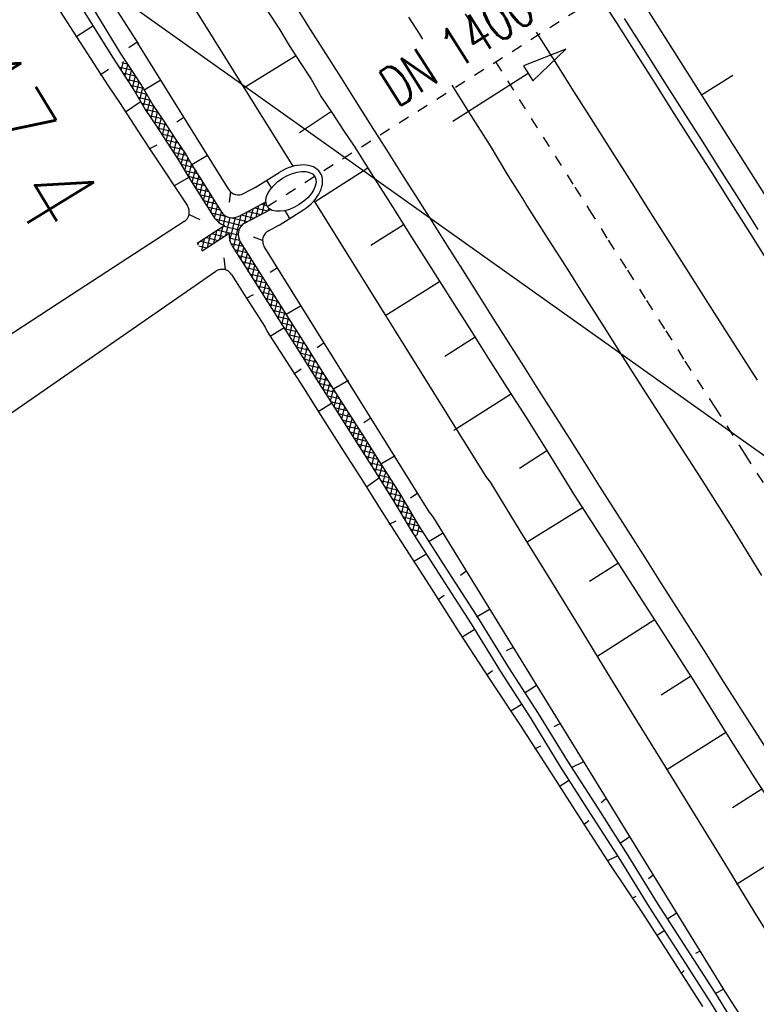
# Model space of a CAD drawing. Extents: x 448150 to 449332, y 437108 to 438384.
# Tile 102 of 172: x 448606 to 448640, y 437590 to 437634. Entities that reach past the tile are written whole.
import ezdxf

# ---------------------------------------------------------------- set-up
doc = ezdxf.new("R2010")
doc.units = 0
doc.header["$LTSCALE"] = 2
doc.header["$MEASUREMENT"] = 0
for name, pattern in [('ACAD_ISO10W100W', [0.5, 0.25, -0.25]), ('AUSGEZOGEN', [0]), ('STRICHLINIEX2', [0.5, 0.25, -0.25])]:
    doc.linetypes.add(name, pattern=pattern)
doc.layers.get('0').update_dxf_attribs({"linetype": 'AUSGEZOGEN'})
for name, color, linetype in [('DB-Bahnachse', 7, 'CONTINUOUS'), ('DB-Bestand', 8, 'CONTINUOUS'), ('DB-Boeschungen', 15, 'CONTINUOUS'), ('DB-Durchlässe', 15, 'CONTINUOUS'), ('DB-Flussumverlegungen', 15, 'CONTINUOUS'), ('DB-Gleisachsen', 7, 'CONTINUOUS'), ('DB-GRABEN', 15, 'AUSGEZOGEN'), ('DB-Kabelanlagen', 15, 'CONTINUOUS'), ('DB-LS-Waende', 15, 'CONTINUOUS'), ('FBRTOP', 250, 'AUSGEZOGEN'), ('SCHLITZRINNE', 200, 'AUSGEZOGEN'), ('STROMLTG', 4, 'AUSGEZOGEN')]:
    doc.layers.add(name, color=color, linetype=linetype)
doc.styles.add('ROMANS', font='romans.shx', dxfattribs={"width": 0.8})

# ---------------------------------------------------------------- blocks, each defined once
blk = doc.blocks.new('*X228')
at = {"color": 0, "linetype": 'ByBlock'}
for p, q in [((-433182, -458320), (-432755, -457893)), ((-433160, -457980), (-432987, -457807)), ((-432774, -458181), (-433149, -457806)), ((-432754, -457882), (-432843, -457794)), ((-433204, -458660), (-432777, -458233)), ((-432812, -458779), (-433188, -458403)), ((-432793, -458480), (-433168, -458105)), ((-433336, -459428), (-432821, -458913)), ((-433226, -459000), (-432799, -458573)), ((-432831, -459078), (-433207, -458702)), ((-433681, -460091), (-432812, -459222)), ((-432505, -460041), (-433263, -459282)), ((-432149, -460078), (-433226, -459001)), ((-441769, -460225), (-441358, -459814)), ((-441441, -460214), (-441029, -459803)), ((-440939, -460198), (-441324, -459813)), ((-441112, -460204), (-440701, -459792)), ((-440631, -460188), (-441016, -459803)), ((-440783, -460193), (-440372, -459782)), ((-440318, -460183), (-440708, -459793)), ((-440454, -460182), (-440061, -459789)), ((-439992, -460190), (-440400, -459783)), ((-440141, -460187), (-439750, -459796)), ((-439666, -460198), (-440075, -459789)), ((-439829, -460194), (-439436, -459801)), ((-439350, -460196), (-439749, -459796)), ((-439518, -460201), (-439108, -459790)), ((-439042, -460186), (-439427, -459801)), ((-439190, -460191), (-438779, -459780)), ((-438733, -460176), (-439119, -459791)), ((-438861, -460180), (-438449, -459768)), ((-438425, -460166), (-438811, -459781)), ((-438532, -460170), (-438118, -459755)), ((-438117, -460156), (-438503, -459770)), ((-438203, -460159), (-437787, -459742)), ((-437809, -460146), (-438196, -459758)), ((-437501, -460136), (-437890, -459746)), ((-437874, -460148), (-437457, -459731)), ((-437193, -460126), (-437583, -459735)), ((-437545, -460137), (-437129, -459721)), ((-436884, -460116), (-437275, -459725)), ((-437217, -460127), (-436800, -459711)), ((-436564, -460118), (-436967, -459715)), ((-436888, -460116), (-436489, -459718)), ((-436238, -460126), (-436650, -459714)), ((-436572, -460118), (-436173, -459720)), ((-435913, -460133), (-436324, -459722)), ((-436260, -460125), (-435851, -459716)), ((-435598, -460129), (-436010, -459718)), ((-435949, -460132), (-435529, -459712)), ((-435285, -460125), (-435695, -459714)), ((-435628, -460130), (-435206, -459708)), ((-434971, -460120), (-435381, -459710)), ((-435305, -460125), (-434884, -459703)), ((-434658, -460115), (-435067, -459706)), ((-434982, -460120), (-434562, -459699)), ((-434344, -460111), (-434753, -459702)), ((-434659, -460115), (-434239, -459695)), ((-434031, -460106), (-434439, -459698)), ((-434336, -460110), (-433917, -459691)), ((-433722, -460097), (-434125, -459694)), ((-434013, -460106), (-433493, -459585)), ((-433466, -460034), (-433811, -459689)), ((-433259, -459923), (-433558, -459624)), ((-432792, -460072), (-433379, -459484)), ((-433196, -459924), (-432707, -459435)), ((-433188, -460235), (-432538, -459585)), ((-432631, -459996), (-432300, -459665)), ((-432384, -460067), (-431982, -459666)), ((-431836, -460073), (-432240, -459669)), ((-432075, -460077), (-431660, -459661)), ((-431522, -460069), (-431926, -459665)), ((-431752, -460072), (-431338, -459657)), ((-431209, -460064), (-431612, -459661)), ((-431429, -460067), (-431015, -459653)), ((-430895, -460059), (-431298, -459657)), ((-431106, -460062), (-430693, -459649)), ((-430582, -460055), (-430984, -459653)), ((-430783, -460058), (-430370, -459645)), ((-430268, -460050), (-430670, -459649)), ((-430460, -460053), (-430048, -459641)), ((-429955, -460045), (-430355, -459645)), ((-430137, -460048), (-429726, -459636)), ((-429641, -460041), (-430041, -459640)), ((-429814, -460043), (-429403, -459632)), ((-429328, -460036), (-429727, -459636)), ((-429491, -460038), (-429081, -459628)), ((-429014, -460031), (-429413, -459632)), ((-429168, -460034), (-428759, -459624)), ((-428701, -460027), (-429099, -459628)), ((-428845, -460029), (-428436, -459620)), ((-428387, -460022), (-428785, -459624)), ((-428522, -460024), (-428113, -459615)), ((-428074, -460016), (-428471, -459620)), ((-428199, -460019), (-427790, -459610)), ((-427762, -460011), (-428157, -459615)), ((-427875, -460013), (-427467, -459605)), ((-427450, -460005), (-427844, -459611)), ((-427550, -460007), (-427144, -459600)), ((-427137, -459999), (-427530, -459606)), ((-427226, -460001), (-426821, -459595)), ((-426825, -459993), (-427217, -459601)), ((-426511, -459989), (-426903, -459596)), ((-426902, -459995), (-426497, -459590)), ((-426198, -459984), (-426590, -459591)), ((-426579, -459990), (-426174, -459585)), ((-425884, -459979), (-426277, -459587)), ((-426256, -459985), (-425851, -459580)), ((-425571, -459974), (-425963, -459582)), ((-425933, -459980), (-425528, -459575)), ((-425258, -459969), (-425650, -459577)), ((-425609, -459975), (-425205, -459570)), ((-424944, -459965), (-425336, -459572)), ((-425286, -459970), (-424881, -459564)), ((-424631, -459960), (-425023, -459567)), ((-424963, -459965), (-424557, -459559)), ((-424317, -459955), (-424711, -459561)), ((-424640, -459960), (-424233, -459553)), ((-424004, -459950), (-424399, -459556)), ((-424317, -459955), (-423909, -459547)), ((-423691, -459945), (-424086, -459550)), ((-423994, -459950), (-423584, -459541)), ((-423377, -459941), (-423774, -459544)), ((-423671, -459945), (-423261, -459536)), ((-423064, -459936), (-423461, -459539)), ((-423347, -459940), (-422938, -459531)), ((-422750, -459931), (-423147, -459534)), ((-423024, -459935), (-422615, -459526)), ((-422437, -459926), (-422834, -459529)), ((-422701, -459930), (-422292, -459521)), ((-422124, -459921), (-422520, -459525)), ((-422378, -459925), (-421969, -459516)), ((-421810, -459917), (-422207, -459520)), ((-422055, -459920), (-421646, -459511)), ((-421497, -459912), (-421894, -459515)), ((-421732, -459915), (-421351, -459534)), ((-421183, -459907), (-421580, -459510)), ((-421409, -459911), (-421179, -459681)), ((-421351, -459534), (-421323, -459506)), ((-420870, -459902), (-421267, -459505)), ((-421179, -459681), (-420999, -459501)), ((-421007, -459827), (-420676, -459496)), ((-420556, -459898), (-420953, -459501)), ((-420762, -459901), (-420353, -459491)), ((-420243, -459893), (-420640, -459496)), ((-420439, -459896), (-420030, -459487)), ((-419930, -459888), (-420327, -459491)), ((-420116, -459891), (-419707, -459482)), ((-419616, -459883), (-420013, -459486)), ((-419793, -459886), (-419384, -459477)), ((-419303, -459878), (-419700, -459481)), ((-419470, -459881), (-419061, -459472)), ((-418989, -459874), (-419386, -459477)), ((-419147, -459876), (-418739, -459468)), ((-418673, -459872), (-419073, -459472)), ((-418824, -459871), (-418426, -459473)), ((-418350, -459877), (-418759, -459468)), ((-418509, -459874), (-418113, -459478)), ((-418026, -459882), (-418435, -459473)), ((-418195, -459879), (-417799, -459483)), ((-417703, -459887), (-418112, -459478)), ((-417882, -459884), (-417486, -459488)), ((-417380, -459892), (-417789, -459483)), ((-417569, -459889), (-417172, -459493)), ((-417061, -459893), (-417465, -459488)), ((-417256, -459894), (-416859, -459498)), ((-416859, -459776), (-417144, -459492)), ((-416934, -459890), (-416859, -459816)), ((-441856, -459993), (-441687, -459825)), ((-441555, -460218), (-441856, -459917)), ((-441247, -460208), (-441632, -459823)), ((-432784, -460398), (-433194, -459988)), ((-433180, -460545), (-432790, -460155)), ((-421085, -459906), (-421007, -459827)), ((-432775, -460725), (-433186, -460314)), ((-432767, -461051), (-433178, -460641)), ((-433172, -460855), (-432782, -460465)), ((-432791, -461346), (-433169, -460967)), ((-433164, -461166), (-432774, -460775)), ((-433032, -461352), (-432766, -461086)), ((-433101, -461354), (-433161, -461294))]:
    blk.add_line(p, q, dxfattribs=at)

msp = doc.modelspace()

# ---------------------------------------------------------------- hatches: boundary and pattern name
at = {"layer": 'SCHLITZRINNE'}
h = msp.add_hatch(dxfattribs=at)
h.set_pattern_fill('_USER', color=256, scale=1.5, angle=45, style=0, pattern_type=0)
h.set_pattern_definition([(0.19809, (448696.2442, 437758.0261), (-0.005186, 1.499991), [])])
edge = h.paths.add_edge_path()
edge.add_arc((450103.943, 439168.643), 1992.851, 225.253931, 225.326505)
edge.add_arc((450104.379, 439169.084), 1993.471, 225.326505, 225.685513)
edge.add_arc((450114.112, 439179.052), 2007.404, 225.685514, 226.043274)
edge.add_arc((450116.374, 439181.397), 2010.661, 226.043274, 226.400342)
edge.add_arc((450108.345, 439172.967), 1999.019, 226.400342, 226.758448)
edge.add_arc((450107.359, 439171.918), 1997.58, 226.758448, 227.116898)
edge.add_arc((450114.22, 439179.306), 2007.663, 227.116898, 227.474446)
edge.add_arc((450112.044, 439176.933), 2004.443, 227.474446, 227.83238)
edge.add_arc((450107.824, 439172.273), 1998.156, 227.83238, 228.190877)
edge.add_arc((450107.663, 439172.094), 1997.915, 228.190877, 228.549748)
edge.add_arc((450107.034, 439171.381), 1996.965, 228.549748, 228.908704)
edge.add_arc((450111.572, 439176.585), 2003.869, 228.908704, 229.265964)
edge.add_arc((450119.093, 439185.318), 2015.394, 229.265964, 229.6222)
edge.add_arc((450115.134, 439180.663), 2009.284, 229.6222, 229.979919)
edge.add_arc((450101.808, 439164.793), 1988.56, 229.979919, 230.339497)
edge.add_arc((450135.905, 439205.921), 2041.985, 230.339497, 230.699144)
edge.add_arc((450015.788, 439059.171), 1852.343, 230.699144, 231.076753)
edge.add_arc((450440.038, 439584.513), 2527.6, 231.076753, 231.41321)
edge.add_arc((449605.176, 438538.206), 1189.037, 231.413211, 231.903765)
edge.add_arc((451876.599, 441435.451), 4870.53, 231.903765, 232.054115)
edge.add_arc((449764.385, 438726.671), 1435.572, 232.054115, 232.331051)
edge.add_arc((663048.573, 714993.472), 350453.466, 232.33105148, 232.33182369)
edge.add_arc((452105.708, 441751.773), 5260.885, 232.331837, 232.33814)
edge.add_arc((1083717.784, 1260087.558), 1038995.508, 232.338139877, 232.338829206)
edge.add_arc((362297.748, 325361.769), 141749.668, 52.33595822, 52.34101086, ccw=False)
edge.add_arc((130991.073, 25697.409), 520301.522, 52.33458173, 52.33595822, ccw=False)
edge.add_arc((597397.743, 629905.021), 242982.187, 232.33379622, 232.33674373)
edge.add_arc((1091510.304, 1270060.009), 1051651.236, 232.336743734, 232.337424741)
edge.add_arc((63904.407, -61307.138), 630166.935, 52.33651599, 52.337652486, ccw=False)
edge.add_line((448950.678, 437541.271), (448965.933, 437529.496))
edge.add_arc((450103.943, 439168.643), 1993.351, 225.253931, 225.326505)
edge.add_arc((450104.379, 439169.084), 1993.971, 225.326505, 225.633952)
h = msp.add_hatch(dxfattribs=at)
h.set_pattern_fill('_USER', color=256, scale=1.5, angle=45, style=0, pattern_type=0)
h.set_pattern_definition([(1.0848, (448717.7677, 437736.8698), (-0.0283982, 1.4997312), [])])
edge = h.paths.add_edge_path()
edge.add_arc((450104.379, 439169.084), 1993.971, 225.677136, 225.685513)
edge.add_arc((450114.112, 439179.052), 2007.904, 225.685514, 226.043274)
edge.add_arc((450116.374, 439181.397), 2011.161, 226.043274, 226.348764)
edge.add_arc((450103.943, 439168.643), 1992.851, 225.253931, 225.326505)
edge.add_arc((450104.379, 439169.084), 1993.471, 225.326505, 225.685513)
edge.add_arc((450114.112, 439179.052), 2007.404, 225.685514, 226.043274)
edge.add_arc((450116.374, 439181.397), 2010.661, 226.043274, 226.400342)
edge.add_arc((450108.345, 439172.967), 1999.019, 226.400342, 226.758448)
edge.add_arc((450107.359, 439171.918), 1997.58, 226.758448, 227.116898)
edge.add_arc((450114.22, 439179.306), 2007.663, 227.116898, 227.474446)
edge.add_arc((450112.044, 439176.933), 2004.443, 227.474446, 227.83238)
edge.add_arc((450107.824, 439172.273), 1998.156, 227.83238, 228.190877)
edge.add_arc((450107.663, 439172.094), 1997.915, 228.190877, 228.549748)
edge.add_arc((450107.034, 439171.381), 1996.965, 228.549748, 228.908704)
edge.add_arc((450111.572, 439176.585), 2003.869, 228.908704, 229.265964)
edge.add_arc((450119.093, 439185.318), 2015.394, 229.265964, 229.6222)
edge.add_arc((450115.134, 439180.663), 2009.284, 229.6222, 229.979919)
edge.add_arc((450101.808, 439164.793), 1988.56, 229.979919, 230.339497)
edge.add_arc((450135.905, 439205.921), 2041.985, 230.339497, 230.699144)
edge.add_arc((450015.788, 439059.171), 1852.343, 230.699144, 231.076753)
edge.add_arc((450440.038, 439584.513), 2527.6, 231.076753, 231.41321)
edge.add_arc((449605.176, 438538.206), 1189.037, 231.413211, 231.903765)
edge.add_arc((451876.599, 441435.451), 4870.53, 231.903765, 232.054115)
edge.add_arc((449764.385, 438726.671), 1435.572, 232.054115, 232.331051)
edge.add_arc((663048.573, 714993.472), 350453.466, 232.33105148, 232.33182369)
edge.add_arc((452105.708, 441751.773), 5260.885, 232.331837, 232.33814)
edge.add_arc((1083717.784, 1260087.558), 1038995.508, 232.338139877, 232.338829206)
edge.add_arc((362297.748, 325361.769), 141749.668, 52.33595822, 52.34101086, ccw=False)
edge.add_arc((130991.073, 25697.409), 520301.522, 52.33458173, 52.33595822, ccw=False)
edge.add_arc((597397.743, 629905.021), 242982.187, 232.33379622, 232.33674373)
edge.add_arc((1091510.304, 1270060.009), 1051651.236, 232.336743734, 232.337424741)
edge.add_arc((63904.407, -61307.138), 630166.935, 52.33651599, 52.337652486, ccw=False)
edge.add_line((448950.678, 437541.271), (448965.933, 437529.496))
h = msp.add_hatch(dxfattribs=at)
h.set_pattern_fill('_USER', color=256, scale=1.5, angle=45, style=0, pattern_type=0)
h.set_pattern_definition([(1.92282, (448737.9663, 437717.5835), (-0.05033, 1.4991554), [])])
edge = h.paths.add_edge_path()
edge.add_arc((450116.374, 439181.397), 2011.161, 226.391578, 226.400342)
edge.add_arc((450108.345, 439172.967), 1999.519, 226.400342, 226.758448)
edge.add_arc((450107.359, 439171.918), 1998.08, 226.758448, 227.116898)
edge.add_arc((450114.22, 439179.306), 2008.163, 227.116898, 227.474446)
edge.add_arc((450112.044, 439176.933), 2004.943, 227.474446, 227.83238)
edge.add_arc((450107.824, 439172.273), 1998.656, 227.83238, 228.068653)
edge.add_arc((450103.943, 439168.643), 1992.851, 225.253931, 225.326505)
edge.add_arc((450104.379, 439169.084), 1993.471, 225.326505, 225.685513)
edge.add_arc((450114.112, 439179.052), 2007.404, 225.685514, 226.043274)
edge.add_arc((450116.374, 439181.397), 2010.661, 226.043274, 226.400342)
edge.add_arc((450108.345, 439172.967), 1999.019, 226.400342, 226.758448)
edge.add_arc((450107.359, 439171.918), 1997.58, 226.758448, 227.116898)
edge.add_arc((450114.22, 439179.306), 2007.663, 227.116898, 227.474446)
edge.add_arc((450112.044, 439176.933), 2004.443, 227.474446, 227.83238)
edge.add_arc((450107.824, 439172.273), 1998.156, 227.83238, 228.190877)
edge.add_arc((450107.663, 439172.094), 1997.915, 228.190877, 228.549748)
edge.add_arc((450107.034, 439171.381), 1996.965, 228.549748, 228.908704)
edge.add_arc((450111.572, 439176.585), 2003.869, 228.908704, 229.265964)
edge.add_arc((450119.093, 439185.318), 2015.394, 229.265964, 229.6222)
edge.add_arc((450115.134, 439180.663), 2009.284, 229.6222, 229.979919)
edge.add_arc((450101.808, 439164.793), 1988.56, 229.979919, 230.339497)
edge.add_arc((450135.905, 439205.921), 2041.985, 230.339497, 230.699144)
edge.add_arc((450015.788, 439059.171), 1852.343, 230.699144, 231.076753)
edge.add_arc((450440.038, 439584.513), 2527.6, 231.076753, 231.41321)
edge.add_arc((449605.176, 438538.206), 1189.037, 231.413211, 231.903765)
edge.add_arc((451876.599, 441435.451), 4870.53, 231.903765, 232.054115)
edge.add_arc((449764.385, 438726.671), 1435.572, 232.054115, 232.331051)
edge.add_arc((663048.573, 714993.472), 350453.466, 232.33105148, 232.33182369)
edge.add_arc((452105.708, 441751.773), 5260.885, 232.331837, 232.33814)
edge.add_arc((1083717.784, 1260087.558), 1038995.508, 232.338139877, 232.338829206)
edge.add_arc((362297.748, 325361.769), 141749.668, 52.33595822, 52.34101086, ccw=False)
edge.add_arc((130991.073, 25697.409), 520301.522, 52.33458173, 52.33595822, ccw=False)
edge.add_arc((597397.743, 629905.021), 242982.187, 232.33379622, 232.33674373)
edge.add_arc((1091510.304, 1270060.009), 1051651.236, 232.336743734, 232.337424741)
edge.add_arc((63904.407, -61307.138), 630166.935, 52.33651599, 52.337652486, ccw=False)
edge.add_line((448950.678, 437541.271), (448965.933, 437529.496))
h = msp.add_hatch(dxfattribs=at)
h.set_pattern_fill('_USER', color=256, scale=1.5, angle=45, style=0, pattern_type=0)
h.set_pattern_definition([(5.43336, (448830.8072, 437635.437), (-0.142032, 1.4932605), [])])
edge = h.paths.add_edge_path()
edge.add_arc((450115.134, 439180.663), 2009.784, 229.703318, 229.979919)
edge.add_arc((450101.808, 439164.793), 1989.06, 229.979919, 230.339497)
edge.add_arc((450135.905, 439205.921), 2042.485, 230.339497, 230.699144)
edge.add_arc((450015.788, 439059.171), 1852.843, 230.699144, 231.076753)
edge.add_arc((450440.038, 439584.513), 2528.1, 231.076753, 231.211068)
edge.add_arc((450103.943, 439168.643), 1992.851, 225.253931, 225.326505)
edge.add_arc((450104.379, 439169.084), 1993.471, 225.326505, 225.685513)
edge.add_arc((450114.112, 439179.052), 2007.404, 225.685514, 226.043274)
edge.add_arc((450116.374, 439181.397), 2010.661, 226.043274, 226.400342)
edge.add_arc((450108.345, 439172.967), 1999.019, 226.400342, 226.758448)
edge.add_arc((450107.359, 439171.918), 1997.58, 226.758448, 227.116898)
edge.add_arc((450114.22, 439179.306), 2007.663, 227.116898, 227.474446)
edge.add_arc((450112.044, 439176.933), 2004.443, 227.474446, 227.83238)
edge.add_arc((450107.824, 439172.273), 1998.156, 227.83238, 228.190877)
edge.add_arc((450107.663, 439172.094), 1997.915, 228.190877, 228.549748)
edge.add_arc((450107.034, 439171.381), 1996.965, 228.549748, 228.908704)
edge.add_arc((450111.572, 439176.585), 2003.869, 228.908704, 229.265964)
edge.add_arc((450119.093, 439185.318), 2015.394, 229.265964, 229.6222)
edge.add_arc((450115.134, 439180.663), 2009.284, 229.6222, 229.979919)
edge.add_arc((450101.808, 439164.793), 1988.56, 229.979919, 230.339497)
edge.add_arc((450135.905, 439205.921), 2041.985, 230.339497, 230.699144)
edge.add_arc((450015.788, 439059.171), 1852.343, 230.699144, 231.076753)
edge.add_arc((450440.038, 439584.513), 2527.6, 231.076753, 231.41321)
edge.add_arc((449605.176, 438538.206), 1189.037, 231.413211, 231.903765)
edge.add_arc((451876.599, 441435.451), 4870.53, 231.903765, 232.054115)
edge.add_arc((449764.385, 438726.671), 1435.572, 232.054115, 232.331051)
edge.add_arc((663048.573, 714993.472), 350453.466, 232.33105148, 232.33182369)
edge.add_arc((452105.708, 441751.773), 5260.885, 232.331837, 232.33814)
edge.add_arc((1083717.784, 1260087.558), 1038995.508, 232.338139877, 232.338829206)
edge.add_arc((362297.748, 325361.769), 141749.668, 52.33595822, 52.34101086, ccw=False)
edge.add_arc((130991.073, 25697.409), 520301.522, 52.33458173, 52.33595822, ccw=False)
edge.add_arc((597397.743, 629905.021), 242982.187, 232.33379622, 232.33674373)
edge.add_arc((1091510.304, 1270060.009), 1051651.236, 232.336743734, 232.337424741)
edge.add_arc((63904.407, -61307.138), 630166.935, 52.33651599, 52.337652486, ccw=False)
edge.add_line((448950.678, 437541.271), (448965.933, 437529.496))

# ---------------------------------------------------------------- linework, layer by layer
at = {"layer": 'DB-Bahnachse', "linetype": 'ACAD_ISO10W100W'}
for p, q in [((448624.873, 437637.098), (448626.737, 437634.151)), ((448627.837, 437632.413), (448631.394, 437626.794)), ((448631.394, 437626.794), (448632.036, 437625.78)), ((448632.036, 437625.78), (448632.896, 437624.422)), ((448632.896, 437624.422), (448633.756, 437623.065)), ((448633.756, 437623.065), (448634.617, 437621.707)), ((448634.617, 437621.707), (448635.477, 437620.35)), ((448635.477, 437620.35), (448636.337, 437618.992)), ((448636.337, 437618.992), (448637.672, 437616.923)), ((448637.672, 437616.923), (448639.029, 437614.809)), ((448639.029, 437614.809), (448640.387, 437612.695))]:
    msp.add_line(p, q, dxfattribs=at)
at = {"layer": 'DB-Bestand', "linetype": 'Continuous'}
for p, q in [((448613.872, 437625.256), (448608.166, 437621.552)), ((448604.678, 437615.681), (448615.293, 437623.018)), ((448608.166, 437621.552), (448599.947, 437616.14))]:
    msp.add_line(p, q, dxfattribs=at)
at = {"layer": 'DB-Boeschungen', "linetype": 'Continuous'}
for p, q in [((448618.757, 437627.73), (448614.354, 437634.809)), ((448634.518, 437634.955), (448641.372, 437624.137)), ((448617.624, 437634.68), (448618.122, 437633.924)), ((448618.122, 437633.924), (448618.575, 437633.145)), ((448618.575, 437633.145), (448619.073, 437632.388)), ((448618.869, 437632.677), (448616.565, 437631.255)), ((448619.073, 437632.388), (448619.57, 437631.632)), ((448637.083, 437630.932), (448638.485, 437631.814)), ((448619.57, 437631.632), (448620.023, 437630.853)), ((448620.023, 437630.853), (448620.521, 437630.096)), ((448620.476, 437630.185), (448619.052, 437629.235)), ((448620.521, 437630.096), (448621.019, 437629.339)), ((448621.019, 437629.339), (448621.494, 437628.628)), ((448621.494, 437628.628), (448622.354, 437627.27)), ((448622.105, 437627.648), (448619.747, 437626.139)), ((448622.354, 437627.27), (448623.214, 437625.912)), ((448627.457, 437613.743), (448619.709, 437626.2)), ((448623.214, 437625.912), (448624.074, 437624.555)), ((448623.69, 437625.089), (448622.243, 437624.183)), ((448624.074, 437624.555), (448624.934, 437623.197)), ((448624.934, 437623.197), (448625.794, 437621.84)), ((448625.319, 437622.552), (448622.92, 437621.037)), ((448625.794, 437621.84), (448626.654, 437620.482)), ((448626.654, 437620.482), (448627.514, 437619.125)), ((448626.926, 437620.06), (448625.568, 437619.2)), ((448627.514, 437619.125), (448628.351, 437617.812)), ((448628.351, 437617.812), (448629.211, 437616.454)), ((448628.51, 437617.5), (448625.973, 437615.871)), ((448629.211, 437616.454), (448630.071, 437615.097)), ((448630.14, 437614.963), (448628.916, 437614.171)), ((448630.071, 437615.097), (448631.385, 437612.96)), ((448627.457, 437613.743), (448627.624, 437613.513)), ((448627.624, 437613.513), (448628.937, 437611.376)), ((448631.385, 437612.96), (448632.742, 437610.846)), ((448631.769, 437612.426), (448629.254, 437610.864)), ((448628.937, 437611.376), (448630.227, 437609.284)), ((448632.742, 437610.846), (448634.1, 437608.732)), ((448633.331, 437609.911), (448632.062, 437609.097)), ((448630.227, 437609.284), (448631.541, 437607.147)), ((448634.1, 437608.732), (448635.435, 437606.663)), ((448634.96, 437607.375), (448632.379, 437605.723)), ((448631.541, 437607.147), (448632.854, 437605.011)), ((448635.435, 437606.663), (448636.793, 437604.549)), ((448632.854, 437605.011), (448634.167, 437602.874)), ((448636.589, 437604.838), (448635.276, 437604)), ((448636.793, 437604.549), (448638.106, 437602.412)), ((448634.167, 437602.874), (448635.48, 437600.737)), ((448638.196, 437602.346), (448635.525, 437600.648)), ((448638.106, 437602.412), (448639.464, 437600.298)), ((448635.48, 437600.737), (448636.793, 437598.601)), ((448639.464, 437600.298), (448640.821, 437598.184)), ((448639.781, 437599.786), (448638.468, 437598.949)), ((448636.793, 437598.601), (448638.106, 437596.464)), ((448641.41, 437597.249), (448638.65, 437595.506)), ((448638.106, 437596.464), (448639.419, 437594.327)), ((448639.419, 437594.327), (448640.71, 437592.235))]:
    msp.add_line(p, q, dxfattribs=at)
at = {"layer": 'DB-Durchlässe', "linetype": 'STRICHLINIEX2'}
msp.add_line((448617.596, 437625.932), (448638.298, 437639.033), dxfattribs=at)
at = {"layer": 'DB-Durchlässe', "linetype": 'Continuous'}
for p, q in [((448630.992, 437632.978), (448629.09, 437632.242)), ((448629.52, 437631.567), (448630.992, 437632.978)), ((448629.09, 437632.242), (448629.52, 437631.567)), ((448625.931, 437629.756), (448629.305, 437631.904))]:
    msp.add_line(p, q, dxfattribs=at)
msp.add_ellipse((448618.661, 437626.605), major_axis=(1.065, 0.674), ratio=0.555556, dxfattribs=at)
at = {"layer": 'DB-Flussumverlegungen', "linetype": 'Continuous'}
for major_axis, start_param, end_param in [((170.837, 170.837), 2.553062, 3.295083), ((173.595, 173.595), 2.551016, 3.294584), ((179.959, 179.959), 2.888732, 3.293758)]:
    msp.add_ellipse((448848.124, 437803.909), major_axis=major_axis, ratio=1, start_param=start_param, end_param=end_param, dxfattribs=at)
at = {"layer": 'DB-Gleisachsen', "linetype": 'Continuous'}
for p, q in [((448623.932, 437634.415), (448624.43, 437633.659)), ((448624.43, 437633.659), (448624.559, 437633.437)), ((448629.662, 437633.743), (448630.499, 437632.43)), ((448630.499, 437632.43), (448631.359, 437631.073)), ((448625.878, 437631.366), (448626.738, 437630.009)), ((448631.359, 437631.073), (448632.219, 437629.715)), ((448626.738, 437630.009), (448627.598, 437628.651)), ((448632.219, 437629.715), (448633.079, 437628.358)), ((448627.598, 437628.651), (448628.391, 437627.316)), ((448633.079, 437628.358), (448633.939, 437627)), ((448628.391, 437627.316), (448629.121, 437626.164)), ((448633.939, 437627), (448634.799, 437625.643)), ((448629.121, 437626.164), (448629.251, 437625.958)), ((448629.251, 437625.958), (448630.111, 437624.601)), ((448634.799, 437625.643), (448635.659, 437624.285)), ((448630.111, 437624.601), (448630.971, 437623.243)), ((448635.659, 437624.285), (448636.496, 437622.972)), ((448630.971, 437623.243), (448631.831, 437621.886)), ((448636.496, 437622.972), (448637.356, 437621.615)), ((448631.831, 437621.886), (448632.691, 437620.528)), ((448637.356, 437621.615), (448638.216, 437620.257)), ((448632.691, 437620.528), (448633.551, 437619.171)), ((448638.216, 437620.257), (448639.574, 437618.143)), ((448633.551, 437619.171), (448634.411, 437617.813)), ((448634.411, 437617.813), (448635.746, 437615.744)), ((448635.746, 437615.744), (448637.104, 437613.63)), ((448637.104, 437613.63), (448638.462, 437611.516)), ((448638.462, 437611.516), (448639.775, 437609.379))]:
    msp.add_line(p, q, dxfattribs=at)
at = {"layer": 'DB-GRABEN', "linetype": 'Continuous'}
for p, q in [((448607.251, 437636.327), (448608.608, 437634.213)), ((448610.459, 437635.325), (448611.817, 437633.211)), ((448609.721, 437634.892), (448611.035, 437632.755)), ((448609.388, 437634.666), (448610.678, 437632.574)), ((448608.608, 437634.213), (448609.966, 437632.099)), ((448609.773, 437634.02), (448609.016, 437633.523)), ((448611.768, 437633.298), (448611.39, 437633.049)), ((448615.875, 437626.684), (448611.79, 437633.253)), ((448610.678, 437632.574), (448611.176, 437631.817)), ((448611.035, 437632.755), (448611.532, 437631.999)), ((448609.966, 437632.099), (448610.464, 437631.342)), ((448610.102, 437631.831), (448610.481, 437632.08)), ((448611.176, 437631.817), (448611.674, 437631.061)), ((448611.532, 437631.999), (448612.03, 437631.242)), ((448610.464, 437631.342), (448610.962, 437630.586)), ((448612.03, 437631.242), (448612.483, 437630.463)), ((448612.825, 437631.589), (448612.074, 437631.152)), ((448611.674, 437631.061), (448612.127, 437630.281)), ((448610.962, 437630.586), (448611.459, 437629.829)), ((448611.945, 437630.638), (448611.233, 437630.163)), ((448612.483, 437630.463), (448612.981, 437629.707)), ((448612.127, 437630.281), (448612.624, 437629.525)), ((448613.862, 437629.923), (448613.538, 437629.71)), ((448611.459, 437629.829), (448611.957, 437629.073)), ((448612.624, 437629.525), (448613.122, 437628.768)), ((448612.981, 437629.707), (448613.456, 437628.995)), ((448611.957, 437629.073), (448612.455, 437628.316)), ((448613.456, 437628.995), (448613.953, 437628.238)), ((448612.297, 437628.516), (448612.653, 437628.698)), ((448613.122, 437628.768), (448613.62, 437628.012)), ((448612.455, 437628.316), (448612.952, 437627.56)), ((448613.953, 437628.238), (448614.208, 437627.801)), ((448614.923, 437628.217), (448614.208, 437627.801)), ((448613.62, 437628.012), (448614.073, 437627.233)), ((448614.208, 437627.801), (448615.533, 437625.699)), ((448612.952, 437627.56), (448613.427, 437626.848)), ((448614.073, 437627.233), (448613.427, 437626.848)), ((448614.073, 437627.233), (448615.184, 437625.477)), ((448617.061, 437626.777), (448618.126, 437627.45)), ((448613.427, 437626.848), (448614.018, 437625.95)), ((448616.533, 437626.506), (448617.161, 437626.837)), ((448617.559, 437627.092), (448617.782, 437626.754)), ((448615.956, 437626.586), (448615.888, 437626.119)), ((448616.361, 437625.511), (448617.533, 437626.129)), ((448614.088, 437625.567), (448614.57, 437625.349)), ((448616.573, 437625.172), (448617.747, 437625.791)), ((448618.131, 437625.087), (448619.195, 437625.76)), ((448618.385, 437625.74), (448618.598, 437625.382)), ((448615.701, 437625.067), (448614.459, 437624.262)), ((448617.655, 437624.838), (448618.12, 437625.083)), ((448615.886, 437624.71), (448614.677, 437623.927)), ((448616.386, 437624.345), (448618.435, 437621.094)), ((448617.388, 437624.405), (448616.979, 437624.55)), ((448624.893, 437612.186), (448617.463, 437624.131)), ((448616.04, 437624.125), (448618.101, 437620.868)), ((448615.722, 437623.085), (448615.659, 437623.63)), ((448616, 437622.874), (448616.64, 437621.863)), ((448618.057, 437623.178), (448617.733, 437622.965)), ((448616.663, 437621.819), (448616.975, 437621.977)), ((448616.64, 437621.863), (448617.5, 437620.506)), ((448618.435, 437621.094), (448619.295, 437619.737)), ((448619.117, 437621.473), (448618.444, 437621.081)), ((448618.101, 437620.868), (448618.939, 437619.555)), ((448617.5, 437620.506), (448617.569, 437620.372)), ((448617.564, 437620.369), (448619.22, 437617.791)), ((448618.35, 437620.49), (448617.733, 437620.101)), ((448619.295, 437619.737), (448620.155, 437618.379)), ((448620.154, 437619.806), (448619.83, 437619.593)), ((448618.939, 437619.555), (448619.799, 437618.198)), ((448618.791, 437618.414), (448619.125, 437618.64)), ((448619.799, 437618.198), (448620.659, 437616.84)), ((448620.155, 437618.379), (448620.993, 437617.066)), ((448621.243, 437618.117), (448620.572, 437617.726)), ((448619.22, 437617.791), (448620.081, 437616.433)), ((448620.478, 437617.085), (448619.877, 437616.722)), ((448620.993, 437617.066), (448621.853, 437615.709)), ((448620.659, 437616.84), (448621.519, 437615.482)), ((448620.081, 437616.433), (448620.918, 437615.12)), ((448622.251, 437616.434), (448621.928, 437616.221)), ((448621.519, 437615.482), (448622.379, 437614.125)), ((448621.853, 437615.709), (448622.713, 437614.351)), ((448620.918, 437615.12), (448621.778, 437613.763)), ((448623.34, 437614.744), (448622.699, 437614.372)), ((448622.379, 437614.125), (448623.239, 437612.767)), ((448622.713, 437614.351), (448623.573, 437612.994)), ((448621.778, 437613.763), (448622.638, 437612.405)), ((448622.583, 437613.724), (448622.049, 437613.34)), ((448623.239, 437612.767), (448624.054, 437611.387)), ((448623.573, 437612.994), (448624.388, 437611.613)), ((448624.349, 437613.062), (448624.025, 437612.849)), ((448622.638, 437612.405), (448623.498, 437611.048)), ((448623.068, 437611.67), (448623.38, 437611.829)), ((448624.893, 437612.186), (448625.059, 437611.956)), ((448625.059, 437611.956), (448626.372, 437609.82)), ((448624.054, 437611.387), (448625.412, 437609.273)), ((448624.388, 437611.613), (448625.746, 437609.499)), ((448623.498, 437611.048), (448624.856, 437608.934)), ((448625.464, 437611.264), (448624.863, 437610.901)), ((448624.756, 437610.342), (448624.155, 437609.979)), ((448626.372, 437609.82), (448627.663, 437607.727)), ((448625.412, 437609.273), (448626.747, 437607.204)), ((448625.746, 437609.499), (448627.104, 437607.385)), ((448626.506, 437609.55), (448626.261, 437609.369)), ((448624.856, 437608.934), (448626.213, 437606.82)), ((448625.285, 437608.311), (448625.53, 437608.491)), ((448627.592, 437607.859), (448626.991, 437607.496)), ((448627.104, 437607.385), (448628.417, 437605.249)), ((448627.663, 437607.727), (448628.976, 437605.591)), ((448626.883, 437606.936), (448626.371, 437606.619)), ((448626.747, 437607.204), (448628.06, 437605.067)), ((448626.213, 437606.82), (448627.548, 437604.75)), ((448628.633, 437606.145), (448628.322, 437605.986)), ((448628.976, 437605.591), (448630.289, 437603.454)), ((448628.417, 437605.249), (448629.752, 437603.179)), ((448627.458, 437604.928), (448627.702, 437605.109)), ((448627.548, 437604.75), (448628.951, 437602.659)), ((448628.06, 437605.067), (448629.418, 437602.953)), ((448629.675, 437604.431), (448629.163, 437604.114)), ((448628.988, 437603.576), (448628.521, 437603.282)), ((448630.289, 437603.454), (448631.602, 437601.317)), ((448629.418, 437602.953), (448630.731, 437600.816)), ((448629.752, 437603.179), (448631.065, 437601.042)), ((448628.951, 437602.659), (448630.308, 437600.545)), ((448630.717, 437602.717), (448630.449, 437602.581)), ((448629.607, 437601.59), (448629.875, 437601.727)), ((448631.602, 437601.317), (448632.915, 437599.181)), ((448630.731, 437600.816), (448632.089, 437598.702)), ((448631.065, 437601.042), (448632.423, 437598.928)), ((448631.758, 437601.003), (448631.268, 437600.753)), ((448630.308, 437600.545), (448631.666, 437598.431)), ((448631.161, 437600.193), (448630.693, 437599.899)), ((448632.777, 437599.334), (448632.577, 437599.176)), ((448632.915, 437599.181), (448634.229, 437597.044)), ((448632.089, 437598.702), (448633.447, 437596.588)), ((448632.423, 437598.928), (448633.78, 437596.814)), ((448631.666, 437598.431), (448633.001, 437596.361)), ((448631.824, 437598.231), (448632.024, 437598.389)), ((448633.863, 437597.642), (448633.441, 437597.371)), ((448633.289, 437596.788), (448632.888, 437596.584)), ((448633.78, 437596.814), (448635.093, 437594.678)), ((448634.229, 437597.044), (448635.542, 437594.907)), ((448633.001, 437596.361), (448634.403, 437594.27)), ((448633.447, 437596.588), (448634.737, 437594.496)), ((448634.905, 437595.928), (448634.705, 437595.77)), ((448633.974, 437594.893), (448634.152, 437594.984)), ((448635.093, 437594.678), (448636.429, 437592.608)), ((448635.542, 437594.907), (448636.855, 437592.77)), ((448634.403, 437594.27), (448635.761, 437592.156)), ((448634.737, 437594.496), (448636.095, 437592.382)), ((448635.947, 437594.214), (448635.568, 437593.966)), ((448635.438, 437593.45), (448635.06, 437593.202)), ((448636.855, 437592.77), (448638.145, 437590.678)), ((448636.095, 437592.382), (448637.453, 437590.268)), ((448636.429, 437592.608), (448637.786, 437590.494)), ((448636.988, 437592.501), (448636.81, 437592.41)), ((448635.761, 437592.156), (448637.119, 437590.042)), ((448636.146, 437591.51), (448636.302, 437591.646)), ((448638.075, 437590.809), (448637.674, 437590.605)), ((448638.145, 437590.678), (448639.503, 437588.564)), ((448637.453, 437590.268), (448638.766, 437588.131)), ((448637.786, 437590.494), (448639.099, 437588.357))]:
    msp.add_line(p, q, dxfattribs=at)
for centre, major_axis, ratio, start_param, end_param in [((448618.661, 437626.605), (1.318, 0.834), 0.641026, -1.570796, 1.570796), ((448616.3, 437626.948), (0.354, 0.354), 1, 2.912626, 4.411731), ((448613.6, 437625.675), (-0.354, 0.354), 1, 2.931931, 4.508868), ((448616.029, 437626.011), (-0.707, 0.707), 1, 1.349695, 2.021876), ((448616.04, 437626.018), (-0.424, 0.424), 1, 1.34782, 2.920421), ((448616.894, 437624.665), (-0.424, 0.424), 1, -0.221171, 1.34782), ((448616.885, 437624.66), (-0.707, 0.707), 1, 0.734739, 1.349695), ((448617.888, 437624.395), (0.354, 0.354), 1, 1.270312, 2.912626), ((448615.577, 437622.607), (-0.354, 0.354), 1, 4.4917, 6.102577)]:
    msp.add_ellipse(centre, major_axis=major_axis, ratio=ratio, start_param=start_param, end_param=end_param, dxfattribs=at)
at = {"layer": 'DB-Kabelanlagen', "linetype": 'Continuous'}
for p, q in [((448632.399, 437635.531), (448633.259, 437634.173)), ((448633.616, 437634.355), (448634.476, 437632.998)), ((448633.259, 437634.173), (448634.119, 437632.816)), ((448634.476, 437632.998), (448635.336, 437631.64)), ((448634.119, 437632.816), (448634.979, 437631.458)), ((448635.336, 437631.64), (448636.196, 437630.283)), ((448634.979, 437631.458), (448635.839, 437630.101)), ((448635.839, 437630.101), (448636.677, 437628.788)), ((448636.196, 437630.283), (448637.033, 437628.97)), ((448636.677, 437628.788), (448637.537, 437627.43)), ((448637.033, 437628.97), (448637.893, 437627.612)), ((448637.537, 437627.43), (448638.397, 437626.073)), ((448637.893, 437627.612), (448638.753, 437626.254)), ((448638.397, 437626.073), (448639.257, 437624.715)), ((448638.753, 437626.254), (448639.613, 437624.897)), ((448639.257, 437624.715), (448640.117, 437623.358))]:
    msp.add_line(p, q, dxfattribs=at)
at = {"layer": 'DB-LS-Waende', "linetype": 'Continuous'}
msp.add_ellipse((463223.723, 446865.72), major_axis=(14609.057, 9224.151), ratio=1, start_param=3.141898, end_param=3.151359, dxfattribs=at)
at = {"layer": 'FBRTOP'}
for points in [[(448962.287, 437556.312, -0.000002), (448991.973, 437533.398, 0.000001), (449021.658, 437510.484, 0), (449059.524, 437481.257, 0), (449100.819, 437449.382, 0.000002), (449140.4, 437418.831, -0.000003), (449179.981, 437388.28, -0.000002), (449197.089, 437375.075, 0.000004)], [(448881.988, 437575.026, 0.000003), (448891.884, 437567.387, -0.000022), (448901.78, 437559.749, -0.000006), (448911.675, 437552.112, 0.000013), (448921.57, 437544.474, 0.000003), (448931.465, 437536.836, -0.000005), (448941.36, 437529.199, 0), (448949.808, 437522.678, 0.000001)], [(448902.917, 437602.137, 0.000003), (448912.812, 437594.5, -0.000022)], [(448942.498, 437571.586, 0.000003), (448952.392, 437563.949, -0.000005)]]:
    msp.add_lwpolyline(points, format="xyb", dxfattribs=at)
at = {"layer": 'FBRTOP', "const_width": 0.5}
for points in [[(448933.332, 437559.712, 0.000003), (448943.227, 437552.075, -0.000005), (448953.122, 437544.437, -0.000002), (448982.808, 437521.524, 0.000001), (449012.493, 437498.61, 0), (449050.358, 437469.383, 0), (449091.654, 437437.508, 0.000002), (449131.235, 437406.957, -0.000003), (449170.816, 437376.406, -0.000001), (449185.277, 437365.244, 0.000004)], [(448960.466, 437553.953, -0.000002), (448990.152, 437531.039)], [(449098.999, 437447.023, 0.000002), (449138.58, 437416.472, -0.000003), (449178.161, 437385.922, -0.000002), (449194.742, 437373.122, 0.000004)], [(448901.097, 437599.778, 0.000003), (448910.992, 437592.141, -0.000022)], [(448893.751, 437590.263, 0.000003), (448903.647, 437582.626, -0.000022)], [(448940.677, 437569.227, 0.000003), (448950.572, 437561.59, -0.000005)]]:
    msp.add_lwpolyline(points, format="xyb", dxfattribs=at)
at = {"layer": 'SCHLITZRINNE'}
msp.add_lwpolyline([(448891.307, 437587.097, 0.000003), (448901.202, 437579.459, -0.000022), (448911.098, 437571.822, -0.000006), (448920.993, 437564.184, 0.000013), (448930.888, 437556.546, 0.000003), (448940.783, 437548.908, -0.000005), (448950.678, 437541.271, -0.000001), (448965.933, 437529.496, 0.000001)], format="xyb", dxfattribs=at)
at = {"layer": 'STROMLTG', "flags": 128}
msp.add_lwpolyline([(449095.424, 437290.457), (448919.454, 437415.951), (448579.197, 437657.906)], dxfattribs=at)

# ---------------------------------------------------------------- block references
at = {"layer": 'DB-GRABEN', "linetype": 'Continuous', "xscale": 0.0009999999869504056, "yscale": 0.0009999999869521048, "zscale": 0.001, "rotation": 301.4796983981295}
msp.add_blockref('*X228', (449234.109, 437495.771), dxfattribs=at)

# ---------------------------------------------------------------- texts
at = {"layer": 'DB-Bahnachse', "linetype": 'Continuous', "style": 'ROMANS', "oblique": 360, "width": 0.8334}
msp.add_text('47,4', height=3.5, rotation=301.4797, dxfattribs=at).set_placement((448602.725, 437631.912))
at = {"layer": 'DB-Durchlässe', "linetype": 'Continuous', "style": 'ROMANS', "oblique": 0, "width": 0.7}
msp.add_text('DN 1400', height=1.8, rotation=32.4797, dxfattribs=at).set_placement((448623.43, 437630.34))

doc.saveas('drawing.dxf')
